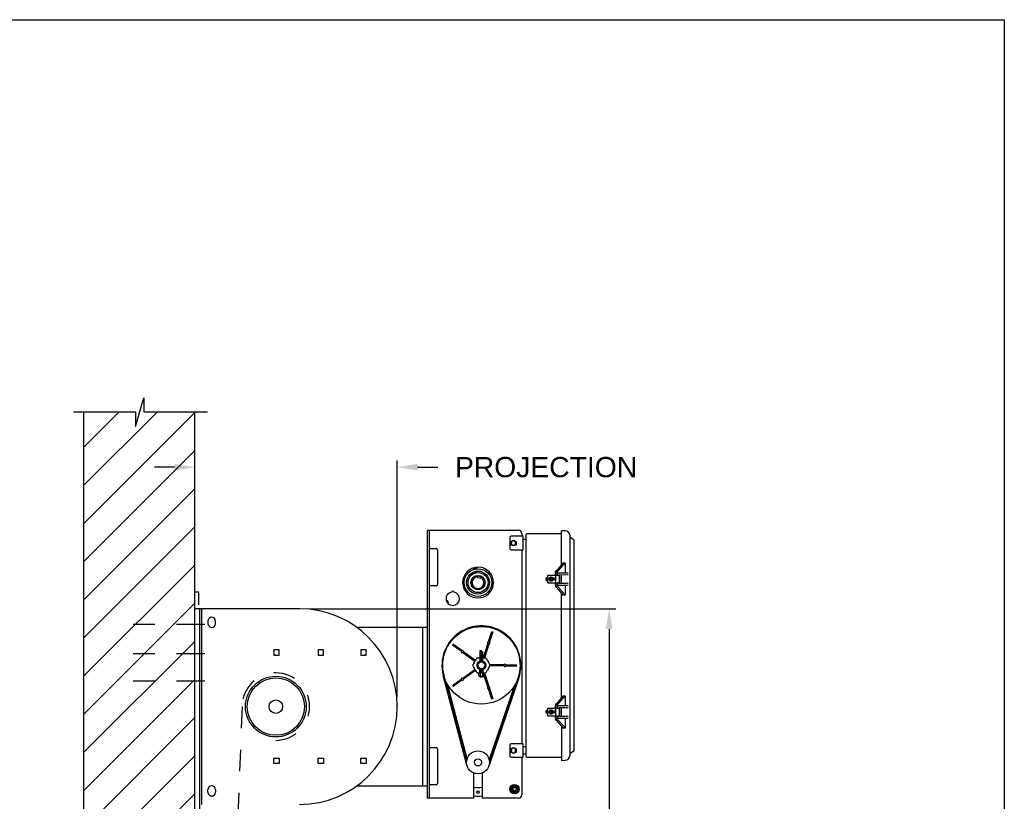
# Model space of a CAD drawing. Header units: inches. Extents: x 169.6 to 213.7, y 214.8 to 267.4.
# Tile 31 of 43: x 209.2 to 213.7, y 223.9 to 227.5. Entities that reach past the tile are written whole.
import ezdxf

# ---------------------------------------------------------------- set-up
doc = ezdxf.new("R2010")
doc.units = ezdxf.units.IN
doc.header["$LTSCALE"] = 0.25
doc.header["$MEASUREMENT"] = 0
doc.linetypes.add('CENTER2', pattern=[1.125, 0.75, -0.125, 0.125, -0.125])
doc.linetypes.add('HIDDEN', pattern=[0.375, 0.25, -0.125])
doc.layers.add('ANNOTATIONS', color=1, linetype='Continuous')
doc.layers.add('RMZ RH F.O.H.', color=7, linetype='Continuous')
doc.styles.add('ARIAL', font='arial.ttf', dxfattribs={"height": 0.09375})
doc.dimstyles.new('STANDARD$0', dxfattribs={"dimtxt": 0.09375, "dimasz": 0.09375, "dimexe": 0.03125, "dimexo": 0.046875, "dimgap": 0.09, "dimtad": 0, "dimtih": 1, "dimtoh": 1, "dimdec": 4, "dimzin": 0, "dimdsep": 46, "dimtxsty": 'ARIAL', "dimcen": 0.09, "dimadec": 0, "dimazin": 0, "dimtfac": 1, "dimtdec": 4, "dimtofl": 0, "dimtmove": 0, "dimatfit": 1, "dimfxl": 1, "dimtolj": 1, "dimtzin": 0, "dimarcsym": 0})

# ---------------------------------------------------------------- blocks, each defined once
blk = doc.blocks.new('*D39')
at = {"layer": 'ANNOTATIONS', "color": 0, "lineweight": -2, "transparency": 16777216}
for p, q in [((209.9729, 224.6952), (209.9729, 225.4513)), ((210.9104, 224.3579), (210.9104, 225.4513)), ((209.8792, 225.4201), (209.7854, 225.4201)), ((211.0042, 225.4201), (211.0979, 225.4201))]:
    blk.add_line(p, q, dxfattribs=at)
at = {"layer": 'ANNOTATIONS', "color": 0, "transparency": 16777216}
for points in [[(209.8792, 225.4357), (209.8792, 225.4045), (209.9729, 225.4201)], [(211.0042, 225.4357), (211.0042, 225.4045), (210.9104, 225.4201)]]:
    blk.add_solid(points, dxfattribs=at)
at = {"layer": 'defpoints', "color": 0, "transparency": 16777216}
for p in [(210.9104, 225.4201), (209.9729, 224.6483), (210.9104, 224.311)]:
    blk.add_point(p, dxfattribs=at)
at = {"layer": 'ANNOTATIONS', "color": 0, "transparency": 16777216, "insert": (211.5996, 225.4201), "char_height": 0.09375, "attachment_point": 5, "style": 'ARIAL'}
blk.add_mtext('\\A1;PROJECTION', dxfattribs=at)
blk = doc.blocks.new('*D41')
at = {"layer": 'ANNOTATIONS', "color": 0, "lineweight": -2, "transparency": 16777216}
for p, q in [((210.5042, 224.7641), (211.923, 224.7641)), ((211.8918, 224.6704), (211.8918, 222.6891)), ((211.8918, 220.2729), (211.8918, 222.2542)), ((210.9261, 220.1792), (211.923, 220.1792))]:
    blk.add_line(p, q, dxfattribs=at)
at = {"layer": 'ANNOTATIONS', "color": 0, "transparency": 16777216}
for points in [[(211.8761, 224.6704), (211.9074, 224.6704), (211.8918, 224.7641)], [(211.8761, 220.2729), (211.9074, 220.2729), (211.8918, 220.1792)]]:
    blk.add_solid(points, dxfattribs=at)
at = {"layer": 'defpoints', "color": 0, "transparency": 16777216}
for p in [(210.4573, 224.7641), (210.8792, 220.1792), (211.8918, 220.1792)]:
    blk.add_point(p, dxfattribs=at)
at = {"layer": 'ANNOTATIONS', "color": 0, "transparency": 16777216, "insert": (211.8918, 222.4716), "char_height": 0.09375, "attachment_point": 5, "style": 'ARIAL'}
blk.add_mtext('\\A1;TOTAL \\PHEIGHT', dxfattribs=at)

msp = doc.modelspace()

# ---------------------------------------------------------------- hatches: boundary and pattern name
at = {"layer": 'RMZ RH F.O.H.', "linetype": 'Continuous'}
h = msp.add_hatch(dxfattribs=at)
h.set_pattern_fill('ANSI31', color=256, style=0)
h.set_pattern_definition([(45, (5.81535, -38.94108), (-0.088388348, 0.088388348), [])])
h.paths.add_polyline_path([(209.97294, 224.94294), (209.97294, 225.67753), (209.73645, 225.67753), (209.73645, 225.74219), (209.69803, 225.60883), (209.69803, 225.67753), (209.45731, 225.67753), (209.45731, 225.12723)])
h.paths.add_polyline_path([(209.45731, 225.12723), (209.45731, 223.67581), (209.97294, 223.67581), (209.97294, 224.92918), (209.97294, 224.94294)])

# ---------------------------------------------------------------- linework, layer by layer
at = {"layer": 'defpoints'}
msp.add_lwpolyline([(213.72204, 214.75854), (194.25216, 214.75854), (194.25216, 227.49365), (213.72204, 227.49365)], close=True, dxfattribs=at)
at = {"layer": 'RMZ RH F.O.H.', "linetype": 'Continuous'}
for p, q in [((209.69803, 225.60883), (209.73645, 225.74219)), ((209.73645, 225.74219), (209.73645, 225.67753)), ((209.41093, 225.67753), (209.69803, 225.67753)), ((209.45731, 225.67753), (209.45731, 220.17918)), ((209.69803, 225.67753), (209.69803, 225.60883)), ((209.73645, 225.67753), (210.03164, 225.67753)), ((209.97294, 220.17918), (209.97294, 225.67753)), ((211.05013, 223.88672), (211.05013, 225.1289)), ((211.05013, 225.1289), (211.472, 225.1289)), ((211.0576, 225.1289), (211.0576, 223.88672)), ((211.48763, 225.11328), (211.48763, 225.10015)), ((211.67137, 225.1114), (211.51152, 225.1114)), ((211.67137, 224.96887), (211.67137, 225.126)), ((211.6874, 225.12572), (211.67137, 225.126)), ((211.43169, 225.0939), (211.43169, 225.0439)), ((211.49419, 225.10015), (211.43794, 225.10015)), ((211.44703, 225.07873), (211.43996, 225.07619)), ((211.49419, 225.03765), (211.49419, 225.10015)), ((211.49419, 225.08647), (211.50591, 225.08647)), ((211.50591, 225.10579), (211.50591, 224.08235)), ((211.71043, 224.08585), (211.71043, 225.10229)), ((211.72871, 225.08352), (211.71043, 225.09407)), ((211.72871, 225.08352), (211.72871, 224.10462)), ((211.0576, 225.04297), (211.09075, 225.04297)), ((211.097, 225.03672), (211.097, 224.87734)), ((211.43794, 225.03765), (211.49419, 225.03765)), ((211.44656, 225.05781), (211.45363, 225.06035)), ((211.48763, 225.03765), (211.48763, 224.13922)), ((211.67815, 224.97688), (211.64429, 224.93688)), ((211.64846, 224.93053), (211.6877, 224.97688)), ((211.67815, 224.97688), (211.68809, 224.97688)), ((211.68809, 224.97688), (211.68809, 224.93001)), ((211.25878, 224.9244), (211.25704, 224.92882)), ((211.2744, 224.93634), (211.25739, 224.92964)), ((211.26986, 224.94805), (211.26847, 224.9552)), ((211.27338, 224.95615), (211.27477, 224.949)), ((211.27521, 224.93599), (211.27695, 224.93156)), ((211.6439, 224.91985), (211.6439, 224.92987)), ((211.64658, 224.93959), (211.64391, 224.93783)), ((211.64391, 224.92987), (211.64391, 224.93783)), ((211.64846, 224.93053), (211.64846, 224.93001)), ((211.70247, 224.93001), (211.64846, 224.93001)), ((211.64952, 224.93001), (211.64952, 224.91985)), ((211.6539, 224.91985), (211.6539, 224.93001)), ((211.26429, 224.90961), (211.2654, 224.91046)), ((211.2708, 224.91393), (211.27531, 224.9157)), ((211.28303, 224.91696), (211.28144, 224.90937)), ((211.28144, 224.90937), (211.29679, 224.90615)), ((211.2815, 224.90936), (211.2831, 224.91699)), ((211.29679, 224.90615), (211.29838, 224.91374)), ((211.29839, 224.91377), (211.29838, 224.91375)), ((211.30834, 224.90598), (211.31005, 224.90377)), ((211.31266, 224.89947), (211.31443, 224.89497)), ((211.31406, 224.89592), (211.31518, 224.89173)), ((211.32313, 224.91149), (211.32755, 224.91324)), ((211.33507, 224.89588), (211.32837, 224.91289)), ((211.33472, 224.89507), (211.33029, 224.89332)), ((211.60065, 224.8972), (211.60065, 224.90657)), ((211.60254, 224.90657), (211.60254, 224.8972)), ((211.60254, 224.90657), (211.6064, 224.90657)), ((211.6064, 224.8972), (211.60254, 224.8972)), ((211.60827, 224.91985), (211.66077, 224.91985)), ((211.60827, 224.90845), (211.60827, 224.91985)), ((211.60827, 224.88392), (211.60827, 224.89532)), ((211.60827, 224.88392), (211.66077, 224.88392)), ((211.61517, 224.9035), (211.61508, 224.89749)), ((211.61512, 224.9005), (211.63043, 224.90027)), ((211.61548, 224.9035), (211.61517, 224.9035)), ((211.61548, 224.9035), (211.63079, 224.90326)), ((211.63043, 224.90027), (211.63075, 224.90026)), ((211.6307, 224.89725), (211.63079, 224.90326)), ((211.63765, 224.90508), (211.6389, 224.90597)), ((211.63765, 224.89868), (211.6389, 224.8978)), ((211.64265, 224.91985), (211.64265, 224.88392)), ((211.6439, 224.8739), (211.6439, 224.88392)), ((211.64952, 224.88392), (211.64952, 224.87376)), ((211.6539, 224.87376), (211.6539, 224.88392)), ((211.70247, 224.92108), (211.66002, 224.92071)), ((211.66002, 224.88306), (211.70247, 224.88269)), ((211.66077, 224.91985), (211.66077, 224.88392)), ((211.66214, 224.9136), (211.66214, 224.89017)), ((211.67137, 224.88296), (211.67137, 224.92081)), ((209.97286, 224.84224), (209.98908, 224.84224)), ((209.98908, 224.84224), (209.98908, 224.78247)), ((211.09075, 224.87109), (211.0576, 224.87109)), ((211.25527, 224.87472), (211.2544, 224.87737)), ((211.6439, 224.8739), (211.6439, 224.86594)), ((211.64655, 224.86424), (211.6439, 224.86594)), ((211.64427, 224.86686), (211.64431, 224.86693)), ((211.64427, 224.86686), (211.64431, 224.86686)), ((211.64658, 224.86428), (211.64431, 224.86693)), ((211.64431, 224.86693), (211.64431, 224.86686)), ((211.64431, 224.86686), (211.64658, 224.86424)), ((211.64655, 224.86424), (211.67911, 224.82694)), ((211.64655, 224.86424), (211.64658, 224.86424)), ((211.64658, 224.86424), (211.64658, 224.86428)), ((211.6484, 224.8732), (211.6484, 224.87376)), ((211.6484, 224.87376), (211.70247, 224.87376)), ((211.68882, 224.82688), (211.6484, 224.8732)), ((211.67137, 224.35324), (211.67137, 224.83581)), ((211.68882, 224.82688), (211.68882, 224.87376)), ((211.67911, 224.82694), (211.67314, 224.82694)), ((211.67314, 224.82694), (211.67319, 224.82688)), ((211.67314, 224.82688), (211.67314, 224.82694)), ((211.68882, 224.82688), (211.67314, 224.82688)), ((210.00419, 224.76412), (209.97294, 224.76412)), ((209.9936, 224.76412), (209.9936, 220.17918)), ((211.33298, 224.61206), (211.34816, 224.65878)), ((211.33358, 224.61134), (211.34917, 224.65932)), ((211.33717, 224.61024), (211.35271, 224.65807)), ((211.35315, 224.65716), (211.33797, 224.61044)), ((211.34917, 224.65932), (211.34924, 224.65958)), ((211.15135, 224.61084), (211.15048, 224.60963)), ((211.20692, 224.56792), (211.16611, 224.59758)), ((211.20604, 224.56758), (211.16631, 224.59645)), ((211.20908, 224.57099), (211.16839, 224.60056)), ((211.16939, 224.6007), (211.20913, 224.57182)), ((211.26449, 224.52511), (211.21415, 224.56168)), ((211.2142, 224.56252), (211.26531, 224.52538)), ((211.21636, 224.56559), (211.26755, 224.5284)), ((211.21724, 224.56593), (211.26758, 224.52936)), ((211.29463, 224.52117), (211.29463, 224.57106)), ((211.29463, 224.57106), (211.30013, 224.57106)), ((211.30013, 224.52197), (211.30013, 224.57106)), ((211.30563, 224.56543), (211.30013, 224.56543)), ((211.30563, 224.56543), (211.30563, 224.52117)), ((211.31065, 224.54336), (211.32988, 224.60253)), ((211.33069, 224.60274), (211.31117, 224.54266)), ((211.33427, 224.60164), (211.31472, 224.54146)), ((211.33488, 224.60091), (211.31565, 224.54173)), ((211.26593, 224.51355), (211.27343, 224.52654)), ((211.26767, 224.52831), (211.26755, 224.5284)), ((211.29263, 224.53762), (211.29463, 224.53762)), ((211.30563, 224.53762), (211.30763, 224.53762)), ((211.31468, 224.54132), (211.31472, 224.54146)), ((211.32682, 224.52654), (211.33432, 224.51355)), ((211.21415, 224.44325), (211.26449, 224.47982)), ((211.21421, 224.4423), (211.2654, 224.47949)), ((211.21647, 224.4393), (211.26757, 224.47644)), ((211.26758, 224.47557), (211.21724, 224.439)), ((211.26552, 224.47958), (211.2654, 224.47949)), ((211.27343, 224.47839), (211.26593, 224.49138)), ((211.29263, 224.46812), (211.29263, 224.48026)), ((211.29463, 224.47168), (211.29463, 224.48376)), ((211.30013, 224.47168), (211.30013, 224.48297)), ((211.30563, 224.48376), (211.30563, 224.47168)), ((211.30763, 224.46812), (211.30763, 224.48026)), ((211.33432, 224.49138), (211.32682, 224.47839)), ((211.34158, 224.50064), (211.34173, 224.50064)), ((211.405, 224.50064), (211.34173, 224.50064)), ((211.40494, 224.50439), (211.34177, 224.50439)), ((211.34227, 224.50509), (211.40449, 224.50509)), ((211.40449, 224.49984), (211.34227, 224.49984)), ((211.41401, 224.5043), (211.46446, 224.5043)), ((211.41407, 224.50054), (211.46436, 224.50054)), ((211.41451, 224.50509), (211.46363, 224.50509)), ((211.46363, 224.49984), (211.41451, 224.49984)), ((211.23313, 224.0392), (211.12335, 224.45589)), ((211.23142, 224.05488), (211.12561, 224.45649)), ((211.20682, 224.43705), (211.16613, 224.40749)), ((211.16631, 224.40848), (211.20604, 224.43736)), ((211.20907, 224.43405), (211.16826, 224.40439)), ((211.20913, 224.43311), (211.16939, 224.40424)), ((211.2925, 224.46784), (211.29291, 224.46821)), ((211.29911, 224.46731), (211.30114, 224.46731)), ((211.30734, 224.46821), (211.30775, 224.46783)), ((211.33079, 224.40216), (211.31177, 224.4607)), ((211.32988, 224.4024), (211.31189, 224.45776)), ((211.33434, 224.40338), (211.31482, 224.46346)), ((211.31565, 224.4632), (211.33488, 224.40402)), ((211.47325, 224.44373), (211.33481, 224.03567)), ((211.47103, 224.44449), (211.3376, 224.05119)), ((211.23397, 224.06913), (211.14275, 224.41536)), ((211.34816, 224.34615), (211.33298, 224.39287)), ((211.33351, 224.39351), (211.34905, 224.34567)), ((211.45108, 224.40464), (211.33605, 224.06559)), ((211.33706, 224.39473), (211.35265, 224.34674)), ((211.33797, 224.39449), (211.35315, 224.34777)), ((211.67815, 224.36126), (211.64429, 224.32126)), ((211.64846, 224.31491), (211.6877, 224.36126)), ((211.67815, 224.36126), (211.68809, 224.36126)), ((211.68809, 224.36126), (211.68809, 224.31438)), ((211.60065, 224.28157), (211.60065, 224.29095)), ((211.60254, 224.29095), (211.60254, 224.28157)), ((211.60254, 224.29095), (211.6064, 224.29095)), ((211.60827, 224.30423), (211.66077, 224.30423)), ((211.60827, 224.29282), (211.60827, 224.30423)), ((211.61941, 224.27949), (211.62371, 224.29418)), ((211.62659, 224.29334), (211.62083, 224.29502)), ((211.6222, 224.27834), (211.62659, 224.29334)), ((211.63765, 224.28946), (211.6389, 224.29034)), ((211.64265, 224.30423), (211.64265, 224.26829)), ((211.6439, 224.32223), (211.64655, 224.32396)), ((211.6439, 224.32223), (211.6439, 224.31425)), ((211.6439, 224.30423), (211.6439, 224.31425)), ((211.64655, 224.32396), (211.64658, 224.32396)), ((211.64846, 224.31491), (211.64846, 224.31438)), ((211.70247, 224.31438), (211.64846, 224.31438)), ((211.64952, 224.31438), (211.64952, 224.30423)), ((211.6539, 224.30423), (211.6539, 224.31438)), ((211.70247, 224.30545), (211.66002, 224.30508)), ((211.66077, 224.30423), (211.66077, 224.26829)), ((211.66214, 224.29798), (211.66214, 224.27454)), ((211.67137, 224.26734), (211.67137, 224.30518)), ((211.6064, 224.28157), (211.60254, 224.28157)), ((211.60827, 224.26829), (211.60827, 224.2797)), ((211.60827, 224.26829), (211.66077, 224.26829)), ((211.61643, 224.28003), (211.6222, 224.27834)), ((211.61941, 224.27949), (211.61932, 224.27918)), ((211.63765, 224.28306), (211.6389, 224.28217)), ((211.6439, 224.25827), (211.6439, 224.26829)), ((211.6439, 224.25827), (211.6439, 224.25032)), ((211.64655, 224.24862), (211.6439, 224.25032)), ((211.64427, 224.25124), (211.64431, 224.25131)), ((211.64427, 224.25124), (211.64431, 224.25124)), ((211.64658, 224.24866), (211.64431, 224.25131)), ((211.64431, 224.25131), (211.64431, 224.25124)), ((211.64431, 224.25124), (211.64658, 224.24862)), ((211.64655, 224.24862), (211.67911, 224.21132)), ((211.64655, 224.24862), (211.64658, 224.24862)), ((211.64658, 224.24862), (211.64658, 224.24866)), ((211.6484, 224.25757), (211.6484, 224.25813)), ((211.6484, 224.25813), (211.70247, 224.25813)), ((211.68882, 224.21126), (211.6484, 224.25757)), ((211.64952, 224.26829), (211.64952, 224.25813)), ((211.6539, 224.25813), (211.6539, 224.26829)), ((211.66002, 224.26744), (211.70247, 224.26707)), ((211.68882, 224.21126), (211.68882, 224.25813)), ((211.67137, 224.22019), (211.67137, 224.06214)), ((211.67911, 224.21132), (211.67314, 224.21132)), ((211.67314, 224.21132), (211.67319, 224.21126)), ((211.67314, 224.21126), (211.67314, 224.21132)), ((211.68882, 224.21126), (211.67314, 224.21126)), ((211.0576, 224.12109), (211.09075, 224.12109)), ((211.097, 224.11484), (211.097, 223.95547)), ((211.43169, 224.13297), (211.43169, 224.08297)), ((211.49419, 224.13922), (211.43794, 224.13922)), ((211.44863, 224.11791), (211.44124, 224.11654)), ((211.49419, 224.07672), (211.49419, 224.13922)), ((211.49419, 224.12553), (211.50591, 224.12553)), ((211.43794, 224.07672), (211.49419, 224.07672)), ((211.4448, 224.09734), (211.45219, 224.0987)), ((211.48763, 224.07672), (211.48763, 223.90234)), ((211.50591, 224.0904), (211.49419, 224.0904)), ((211.51152, 224.07674), (211.67137, 224.07674)), ((211.67137, 224.06214), (211.6874, 224.06242)), ((211.72871, 224.10462), (211.71043, 224.09407)), ((211.26497, 223.88672), (211.26497, 224.00333)), ((211.30403, 224.00333), (211.30403, 223.88672)), ((211.09075, 223.94922), (211.0576, 223.94922)), ((211.26497, 223.88672), (211.05013, 223.88672)), ((211.472, 223.88672), (211.30403, 223.88672))]:
    msp.add_line(p, q, dxfattribs=at)
at = {"layer": 'RMZ RH F.O.H.'}
for p, q in [((210.00419, 224.76412), (210.00419, 223.85787)), ((210.45731, 224.76412), (210.00419, 224.76412)), ((210.0335, 224.7075), (210.0335, 224.69575)), ((210.06863, 224.69575), (210.06863, 224.7075)), ((211.05013, 224.67818), (210.72282, 224.67818)), ((211.027, 224.67818), (211.027, 223.94381)), ((210.36325, 224.57487), (210.33788, 224.57487)), ((210.33788, 224.57487), (210.33788, 224.5495)), ((210.36325, 224.5495), (210.36325, 224.57487)), ((210.56875, 224.57487), (210.54338, 224.57487)), ((210.54338, 224.57487), (210.54338, 224.5495)), ((210.56875, 224.5495), (210.56875, 224.57487)), ((210.76688, 224.57487), (210.7415, 224.57487)), ((210.7415, 224.57487), (210.7415, 224.5495)), ((210.76688, 224.5495), (210.76688, 224.57487)), ((210.33788, 224.5495), (210.36325, 224.5495)), ((210.54338, 224.5495), (210.56875, 224.5495)), ((210.7415, 224.5495), (210.76688, 224.5495)), ((210.33788, 224.04712), (210.33788, 224.0725)), ((210.33788, 224.0725), (210.36325, 224.0725)), ((210.36325, 224.0725), (210.36325, 224.04712)), ((210.54338, 224.04712), (210.54338, 224.0725)), ((210.54338, 224.0725), (210.56875, 224.0725)), ((210.56875, 224.0725), (210.56875, 224.04712)), ((210.7415, 224.04712), (210.7415, 224.0725)), ((210.7415, 224.0725), (210.76688, 224.0725)), ((210.76688, 224.0725), (210.76688, 224.04712)), ((210.36325, 224.04712), (210.33788, 224.04712)), ((210.56875, 224.04712), (210.54338, 224.04712)), ((210.76688, 224.04712), (210.7415, 224.04712)), ((210.0335, 223.9145), (210.0335, 223.92625)), ((210.06863, 223.92625), (210.06863, 223.9145)), ((210.72282, 223.94381), (211.05013, 223.94381))]:
    msp.add_line(p, q, dxfattribs=at)
at = {"layer": 'RMZ RH F.O.H.', "linetype": 'CENTER2', "ltscale": 0.7}
for p, q in [((210.01852, 224.69102), (209.61227, 224.69102)), ((210.01852, 224.55543), (209.61227, 224.55543)), ((210.01852, 224.42926), (209.61227, 224.42926))]:
    msp.add_line(p, q, dxfattribs=at)
at = {"layer": 'RMZ RH F.O.H.', "linetype": 'HIDDEN'}
msp.add_line((210.19169, 224.311), (210.14481, 223.08292), dxfattribs=at)
at = {"layer": 'RMZ RH F.O.H.', "linetype": 'Continuous', "flags": 128}
for points in [[(211.26984, 224.94817), (211.27337, 224.94889), (211.27474, 224.94912)], [(211.14728, 224.78705), (211.14729, 224.7871), (211.14761, 224.79041)], [(211.15309, 224.61212), (211.15106, 224.60935), (211.14981, 224.60758)]]:
    msp.add_lwpolyline(points, dxfattribs=at)
at = {"layer": 'RMZ RH F.O.H.', "linetype": 'Continuous'}
for centre, radius in [((211.44856, 225.0689), 0.01294), ((211.2845, 224.88577), 0.06398), ((211.2845, 224.88577), 0.05313), ((211.2845, 224.88577), 0.04641), ((211.26549, 224.95087), 0.00146), ((211.27776, 224.95325), 0.00146), ((211.2845, 224.88577), 0.03326), ((211.2845, 224.88577), 0.03131), ((211.62296, 224.90188), 0.01025), ((211.30013, 224.50247), 0.17988), ((211.30013, 224.50247), 0.0195), ((211.30013, 224.50247), 0.01575), ((210.34794, 224.311), 0.14062), ((210.34794, 224.311), 0.13281), ((210.34794, 224.311), 0.03125), ((211.62296, 224.28626), 0.01025), ((211.2845, 224.05274), 0.05313), ((211.44856, 224.10797), 0.01294), ((211.2845, 224.05274), 0.01664), ((211.45364, 223.92898), 0.02147), ((211.45364, 223.92898), 0.01554), ((211.45364, 223.92898), 0.00977), ((211.45364, 223.92898), 0.00789), ((211.2845, 223.91455), 0.00586)]:
    msp.add_circle(centre, radius, dxfattribs=at)
for centre, radius, start, end in [((211.472, 225.11328), 0.01562, 0, 90), ((211.51152, 225.10579), 0.00561, 90, 180), ((211.68699, 225.10229), 0.02344, 360, 89), ((211.43794, 225.0939), 0.00625, 90, 180), ((211.09075, 225.03672), 0.00625, 0, 90), ((211.43794, 225.0439), 0.00625, 180, 270), ((211.2845, 224.88577), 0.07125, 103.00305, 98.98147), ((211.25762, 224.92905), 0.000625, 111.51136, 201.51136), ((211.27463, 224.93576), 0.000625, 21.51136, 111.51136), ((211.2845, 224.88577), 0.03125, 114.07392, 10.99226), ((211.2845, 224.88577), 0.03122, 92.70991, 63.60677), ((211.2845, 224.88577), 0.02747, 94.75017, 61.56651), ((211.2845, 224.88577), 0.03125, 24.07392, 108.9488), ((211.32778, 224.91266), 0.000625, 21.51136, 111.51136), ((211.33449, 224.89565), 0.000625, 291.51136, 21.51136), ((211.60252, 224.90657), 0.00188, 0, 180), ((211.60252, 224.8972), 0.00188, 180, 0), ((211.6064, 224.90845), 0.00188, 270, 0), ((211.6064, 224.89532), 0.00188, 0, 90), ((211.62296, 224.90188), 0.00765, 190.43514, 347.80799), ((211.62296, 224.90188), 0.00765, 10.43514, 167.80799), ((211.65299, 224.91395), 0.00915, 357.83947, 31.80216), ((211.65322, 224.88976), 0.00893, 327.76269, 2.59568), ((211.09075, 224.87734), 0.00625, 270, 0), ((211.16731, 224.81103), 0.03125, 101.90494, 78.09506), ((211.16731, 224.83941), 0.00681, 18.86589, 161.13411), ((211.13647, 224.79373), 0.0097, 15.00338, 85.15834), ((211.13543, 224.78991), 0.01219, 2.3343, 80.63059), ((211.30013, 224.50247), 0.18281, 341.26027, 194.76005), ((211.30013, 224.50247), 0.18047, 341.26027, 194.76005), ((211.15569, 224.60679), 0.00594, 104.99246, 183.33021), ((211.33393, 224.60649), 0.00566, 99.65894, 224.34106), ((211.33393, 224.60649), 0.00486, 94.11258, 251.40423), ((211.33393, 224.60649), 0.00486, 274.11258, 71.40423), ((211.33393, 224.60649), 0.00566, 279.65894, 44.34106), ((211.21164, 224.56675), 0.00566, 171.65894, 296.34106), ((211.21164, 224.56675), 0.00486, 166.11258, 323.40423), ((211.21164, 224.56675), 0.00486, 346.11258, 143.40423), ((211.30013, 224.50247), 0.03711, 133.39943, 166.80889), ((211.30013, 224.50247), 0.03789, 136.56445, 151.43555), ((211.30013, 224.50247), 0.02051, 111.45326, 128.54674), ((211.30013, 224.50247), 0.02051, 51.45326, 68.54674), ((211.30013, 224.50247), 0.03711, 192.53425, 227.38407), ((211.30013, 224.50247), 0.03789, 208.56445, 223.43555), ((211.30013, 224.50247), 0.02051, 171.45326, 188.54674), ((211.30013, 224.50247), 0.02051, 231.45326, 248.54674), ((211.29026, 224.47168), 0.00988, 307.42284, 0), ((211.31001, 224.47168), 0.00988, 180, 232.57716), ((211.31, 224.47168), 0.00988, 181.84927, 232.57716), ((211.30013, 224.50247), 0.02051, 291.45326, 308.54674), ((211.30013, 224.50247), 0.02051, 351.45326, 8.54674), ((211.4095, 224.50247), 0.00566, 207.65894, 332.34106), ((211.4095, 224.50247), 0.00486, 22.11258, 179.40423), ((211.4095, 224.50247), 0.00486, 202.11258, 359.40423), ((211.21164, 224.43818), 0.00486, 58.11258, 215.40423), ((211.21164, 224.43818), 0.00486, 238.11258, 35.40423), ((211.21164, 224.43818), 0.00566, 243.65894, 8.34106), ((211.30013, 224.45878), 0.00637, 127.42282, 52.57718), ((211.30012, 224.45878), 0.00638, 270.00002, 52.57717), ((211.33393, 224.39844), 0.00566, 135.65894, 260.34106), ((211.33393, 224.39844), 0.00486, 130.11258, 287.40423), ((211.33393, 224.39844), 0.00486, 310.11258, 107.40423), ((211.33393, 224.39844), 0.00566, 315.65894, 80.34106), ((211.60252, 224.29095), 0.00188, 0, 180), ((211.6064, 224.29282), 0.00188, 270, 0), ((211.62296, 224.28626), 0.00765, 84.99035, 242.36319), ((211.62296, 224.28626), 0.00765, 264.99035, 62.36319), ((211.65299, 224.29832), 0.00915, 357.83947, 31.80216), ((211.60252, 224.28157), 0.00188, 180, 0), ((211.6064, 224.2797), 0.00188, 0, 90), ((211.65322, 224.27414), 0.00893, 327.76269, 2.59568), ((211.09075, 224.11484), 0.00625, 0, 90), ((211.43794, 224.13297), 0.00625, 90, 180), ((211.43794, 224.08297), 0.00625, 180, 270), ((211.51152, 224.08235), 0.00561, 180, 270), ((211.68699, 224.08585), 0.02344, 271, 360), ((211.09075, 223.95547), 0.00625, 270, 0), ((211.2845, 224.05274), 0.11719, 260.40593, 279.59407), ((211.2845, 224.05274), 0.15625, 262.81924, 277.18076), ((211.472, 223.90234), 0.01563, 270, 0)]:
    msp.add_arc(centre, radius, start, end, dxfattribs=at)
at = {"layer": 'RMZ RH F.O.H.'}
for centre, radius, start, end in [((210.45731, 224.311), 0.45312, 270, 90), ((210.05106, 224.7075), 0.01756, 0, 180), ((210.05106, 224.69575), 0.01756, 180, 0), ((210.05106, 223.92625), 0.01756, 0, 180), ((210.05106, 223.9145), 0.01756, 180, 0)]:
    msp.add_arc(centre, radius, start, end, dxfattribs=at)
at = {"layer": 'RMZ RH F.O.H.', "linetype": 'HIDDEN'}
msp.add_arc((210.34794, 224.311), 0.15625, 270, 180, dxfattribs=at)
at = {"layer": 'RMZ RH F.O.H.', "linetype": 'Continuous', "extrusion": (0, 0, -1)}
for centre, major_axis, ratio, start_param, end_param in [((211.65171, 224.94318), (-0.00744, -0.00627), 0.3785144, 6.2721755, 6.540346), ((211.65171, 224.94), (-0.00031, 0.0105), 0.7438299, 3.6089426, 4.4319763), ((211.6389, 224.90332), (-0.00346, -0.00346), 0.4142136, 1.9634954, 3.5342917), ((211.6389, 224.90045), (-0.00346, 0.00346), 0.4142136, 2.7488936, 4.3196899), ((211.65171, 224.86073), (-0.00747, 0.0061), 0.3769877, 6.031716, 6.2939862), ((211.65171, 224.86387), (0.00031, 0.01038), 0.7517717, 4.9820403, 5.805074), ((211.64217, 224.28626), (-0.0064, 0), 0.7071068, 5.4977871, 7.0685835), ((211.6389, 224.28769), (-0.00346, -0.00346), 0.4142136, 1.9634954, 3.5342917), ((211.65171, 224.32755), (-0.00744, -0.00627), 0.3785144, 6.2721755, 6.5441379), ((211.65171, 224.32438), (-0.00031, 0.0105), 0.7438299, 3.6089426, 4.4319763), ((211.6389, 224.28483), (-0.00346, 0.00346), 0.4142136, 2.7488936, 4.3196899), ((211.65171, 224.2451), (-0.00747, 0.0061), 0.3769877, 6.031716, 6.2939862), ((211.65171, 224.24825), (0.00031, 0.01038), 0.7517717, 4.9820403, 5.805074)]:
    msp.add_ellipse(centre, major_axis=major_axis, ratio=ratio, start_param=start_param, end_param=end_param, dxfattribs=at)
at = {"layer": 'RMZ RH F.O.H.', "linetype": 'Continuous', "extrusion": (-1.36873e-27, -3.67896e-14, -1)}
msp.add_ellipse((211.64217, 224.90188), major_axis=(-0.0064, 0), ratio=0.7071068, start_param=5.4977871, end_param=7.0685835, dxfattribs=at)
at = {"layer": 'RMZ RH F.O.H.', "linetype": 'Continuous'}
for points, knots in [([(211.43996, 225.07619), (211.4396, 225.07421), (211.43893, 225.07051), (211.43826, 225.06681), (211.43795, 225.06509)], [0, 0, 0, 0, 0.5324448, 1, 1, 1, 1]), ([(211.43795, 225.06509), (211.43948, 225.06379), (211.44236, 225.06136), (211.44522, 225.05894), (211.44656, 225.05781)], [0, 0, 0, 0, 0.5324448, 1, 1, 1, 1]), ([(211.45057, 225.08), (211.45012, 225.07984), (211.44896, 225.07942), (211.44776, 225.07899), (211.44703, 225.07873)], [0, 0, 0, 0, 0.3850634, 1, 1, 1, 1]), ([(211.45918, 225.07272), (211.45765, 225.07401), (211.45477, 225.07644), (211.45191, 225.07887), (211.45057, 225.08)], [0, 0, 0, 0, 0.5324448, 1, 1, 1, 1]), ([(211.45717, 225.06162), (211.45753, 225.06359), (211.4582, 225.0673), (211.45887, 225.07099), (211.45918, 225.07272)], [0, 0, 0, 0, 0.5324448, 1, 1, 1, 1]), ([(211.45363, 225.06035), (211.45437, 225.06061), (211.45556, 225.06104), (211.45673, 225.06146), (211.45717, 225.06162)], [0, 0, 0, 0, 0.61493659, 1, 1, 1, 1]), ([(211.61508, 224.89749), (211.61649, 224.89665), (211.61909, 224.8951), (211.62165, 224.89356), (211.62282, 224.89286)], [0, 0, 0, 0, 0.5461136, 1, 1, 1, 1]), ([(211.61522, 224.90651), (211.61521, 224.90613), (211.61519, 224.90515), (211.61518, 224.90413), (211.61517, 224.9035)], [0, 0, 0, 0, 0.39076547, 1, 1, 1, 1]), ([(211.6231, 224.9109), (211.62166, 224.9101), (211.61902, 224.90863), (211.6164, 224.90717), (211.61522, 224.90651)], [0, 0, 0, 0, 0.5461136, 1, 1, 1, 1]), ([(211.62282, 224.89286), (211.62426, 224.89367), (211.6269, 224.89514), (211.62951, 224.89659), (211.6307, 224.89725)], [0, 0, 0, 0, 0.5461136, 1, 1, 1, 1]), ([(211.63084, 224.90627), (211.62942, 224.90712), (211.62683, 224.90867), (211.62426, 224.91021), (211.6231, 224.9109)], [0, 0, 0, 0, 0.54611361, 1, 1, 1, 1]), ([(211.63079, 224.90326), (211.6308, 224.90389), (211.63082, 224.90491), (211.63083, 224.90589), (211.63084, 224.90627)], [0, 0, 0, 0, 0.6092345, 1, 1, 1, 1]), ([(211.65687, 224.91962), (211.65687, 224.91963), (211.65706, 224.91972), (211.6576, 224.91998), (211.65862, 224.92048), (211.6595, 224.92062), (211.66002, 224.92071)], [0, 0, 0, 0, 0.0063809, 0.1846526, 0.5247914, 1, 1, 1, 1]), ([(211.66002, 224.88306), (211.65947, 224.88315), (211.65856, 224.8833), (211.6577, 224.88374), (211.65736, 224.88392)], [0, 0, 0, 0, 0.6008921, 1, 1, 1, 1]), ([(211.33298, 224.61206), (211.33308, 224.61195), (211.33328, 224.61171), (211.33348, 224.61146), (211.33358, 224.61134)], [0, 0, 0, 0, 0.4956062, 1, 1, 1, 1]), ([(211.33548, 224.61109), (211.33567, 224.61102), (211.33605, 224.61088), (211.33654, 224.61061), (211.33692, 224.61038), (211.33712, 224.61025), (211.33715, 224.61024), (211.33717, 224.61024)], [0, 0, 0, 0, 0.21473756, 0.42919396, 0.65088621, 0.87692223, 1, 1, 1, 1]), ([(211.33717, 224.61024), (211.33732, 224.61028), (211.33759, 224.61035), (211.33785, 224.61041), (211.33797, 224.61044)], [0, 0, 0, 0, 0.5547193, 1, 1, 1, 1]), ([(211.20604, 224.56758), (211.20619, 224.56763), (211.20647, 224.56775), (211.20677, 224.56786), (211.20692, 224.56792)], [0, 0, 0, 0, 0.4956062, 1, 1, 1, 1]), ([(211.20774, 224.56965), (211.20787, 224.56981), (211.20812, 224.57013), (211.20853, 224.57052), (211.20887, 224.5708), (211.20905, 224.57095), (211.20907, 224.57098), (211.20908, 224.57099)], [0, 0, 0, 0, 0.21473756, 0.42919396, 0.65088621, 0.87692223, 1, 1, 1, 1]), ([(211.20908, 224.57099), (211.20909, 224.57115), (211.2091, 224.57143), (211.20912, 224.5717), (211.20913, 224.57182)], [0, 0, 0, 0, 0.5547193, 1, 1, 1, 1]), ([(211.2142, 224.56252), (211.2142, 224.56236), (211.21418, 224.56208), (211.21416, 224.56181), (211.21415, 224.56168)], [0, 0, 0, 0, 0.55471934, 1, 1, 1, 1]), ([(211.21554, 224.56386), (211.21542, 224.5637), (211.21516, 224.56337), (211.21476, 224.56299), (211.21442, 224.56271), (211.21423, 224.56256), (211.21421, 224.56253), (211.2142, 224.56252)], [0, 0, 0, 0, 0.2147376, 0.429194, 0.6508862, 0.8769222, 1, 1, 1, 1]), ([(211.21724, 224.56593), (211.2171, 224.56587), (211.21681, 224.56576), (211.21651, 224.56564), (211.21636, 224.56559)], [0, 0, 0, 0, 0.4956062, 1, 1, 1, 1]), ([(211.33069, 224.60274), (211.33054, 224.6027), (211.33027, 224.60262), (211.33, 224.60256), (211.32988, 224.60253)], [0, 0, 0, 0, 0.5547193, 1, 1, 1, 1]), ([(211.33238, 224.60188), (211.33218, 224.60195), (211.3318, 224.6021), (211.33131, 224.60236), (211.33093, 224.6026), (211.33073, 224.60273), (211.3307, 224.60274), (211.33069, 224.60274)], [0, 0, 0, 0, 0.2147376, 0.429194, 0.6508862, 0.8769222, 1, 1, 1, 1]), ([(211.33488, 224.60091), (211.33477, 224.60103), (211.33457, 224.60126), (211.33437, 224.60151), (211.33427, 224.60164)], [0, 0, 0, 0, 0.4956062, 1, 1, 1, 1]), ([(211.2654, 224.52532), (211.26561, 224.52515), (211.26589, 224.52492), (211.26634, 224.52441), (211.26682, 224.52366), (211.26719, 224.52243), (211.26713, 224.52138), (211.26692, 224.52076), (211.26685, 224.52059), (211.26685, 224.52058)], [0, 0, 0, 0, 0.1079696, 0.1367515, 0.2822778, 0.5115648, 0.8555658, 0.9969691, 1, 1, 1, 1]), ([(211.27261, 224.52852), (211.27261, 224.52852), (211.27248, 224.5284), (211.27197, 224.52799), (211.27098, 224.52755), (211.26968, 224.5275), (211.26857, 224.52776), (211.26797, 224.52813), (211.26767, 224.52831)], [0, 0, 0, 0, 0.0029255, 0.1146016, 0.4426504, 0.6792055, 0.8391398, 1, 1, 1, 1]), ([(211.27983, 224.53762), (211.2788, 224.53583), (211.27672, 224.53224), (211.27453, 224.52845), (211.27343, 224.52654)], [0, 0, 0, 0, 0.49703761, 1, 1, 1, 1]), ([(211.27983, 224.53762), (211.28155, 224.53762), (211.28569, 224.53762), (211.29006, 224.53762), (211.29263, 224.53762)], [0, 0, 0, 0, 0.4143092, 1, 1, 1, 1]), ([(211.27985, 224.50551), (211.27986, 224.5056), (211.27988, 224.50576), (211.28011, 224.50701), (211.28059, 224.50882), (211.28144, 224.51103), (211.28264, 224.51327), (211.28402, 224.51523), (211.28543, 224.51681), (211.28664, 224.51793), (211.28728, 224.51844), (211.28733, 224.51849), (211.28735, 224.5185)], [0, 0, 0, 0, 0.1023877, 0.2046026, 0.311223, 0.4212028, 0.5266106, 0.6270903, 0.7290535, 0.8367206, 0.9464845, 1, 1, 1, 1]), ([(211.29263, 224.52155), (211.29271, 224.52158), (211.29288, 224.52164), (211.29369, 224.52197), (211.29446, 224.52216), (211.29463, 224.5222)], [0, 0, 0, 0, 0.4371811, 0.8736241, 1, 1, 1, 1]), ([(211.30563, 224.5222), (211.30599, 224.5221), (211.30694, 224.52183), (211.30753, 224.52159), (211.3076, 224.52156), (211.30763, 224.52155)], [0, 0, 0, 0, 0.30045, 0.7707197, 1, 1, 1, 1]), ([(211.31113, 224.54256), (211.31103, 224.5423), (211.3109, 224.54197), (211.31056, 224.54138), (211.30999, 224.54069), (211.30893, 224.53996), (211.30792, 224.53969), (211.30727, 224.5397), (211.30708, 224.53972), (211.30707, 224.53972)], [0, 0, 0, 0, 0.10796959, 0.13675148, 0.28227776, 0.51156481, 0.85556584, 0.99696909, 1, 1, 1, 1]), ([(211.30763, 224.53762), (211.31073, 224.53762), (211.3151, 224.53762), (211.31923, 224.53762), (211.32042, 224.53762)], [0, 0, 0, 0, 0.710457, 1, 1, 1, 1]), ([(211.31291, 224.5185), (211.31292, 224.51849), (211.31297, 224.51845), (211.31352, 224.51801), (211.31464, 224.51699), (211.31609, 224.51541), (211.31754, 224.51339), (211.31873, 224.51119), (211.31958, 224.50907), (211.3201, 224.50722), (211.32036, 224.50581), (211.32039, 224.50561), (211.32041, 224.50551)], [0, 0, 0, 0, 0.0508158, 0.1501997, 0.2532303, 0.3623889, 0.4709993, 0.5735582, 0.6738803, 0.7783536, 0.8879752, 1, 1, 1, 1]), ([(211.31468, 224.54132), (211.31459, 224.54098), (211.31443, 224.54029), (211.31453, 224.53917), (211.31484, 224.5382), (211.31525, 224.53778), (211.31541, 224.53762)], [0, 0, 0, 0, 0.2291701, 0.4570212, 0.7940304, 1, 1, 1, 1]), ([(211.32682, 224.52654), (211.32523, 224.5293), (211.32305, 224.53308), (211.32098, 224.53666), (211.32042, 224.53762)], [0, 0, 0, 0, 0.73037537, 1, 1, 1, 1]), ([(211.26593, 224.51355), (211.26434, 224.51079), (211.26215, 224.50701), (211.26009, 224.50343), (211.25953, 224.50247)], [0, 0, 0, 0, 0.7303754, 1, 1, 1, 1]), ([(211.25953, 224.50247), (211.26056, 224.50068), (211.26264, 224.49708), (211.26483, 224.49329), (211.26593, 224.49138)], [0, 0, 0, 0, 0.4970376, 1, 1, 1, 1]), ([(211.26685, 224.48435), (211.26685, 224.48434), (211.26692, 224.48419), (211.26716, 224.48357), (211.26726, 224.4825), (211.26691, 224.48124), (211.26632, 224.48027), (211.26579, 224.47981), (211.26552, 224.47958)], [0, 0, 0, 0, 0.0029255, 0.1146016, 0.4426504, 0.6792055, 0.8391398, 1, 1, 1, 1]), ([(211.26766, 224.4765), (211.26789, 224.47665), (211.26819, 224.47684), (211.26881, 224.47711), (211.26968, 224.47733), (211.27096, 224.4773), (211.27194, 224.47693), (211.27246, 224.47654), (211.27261, 224.47641), (211.27261, 224.47641)], [0, 0, 0, 0, 0.10796959, 0.13675148, 0.28227776, 0.51156481, 0.85556584, 0.99696909, 1, 1, 1, 1]), ([(211.27343, 224.47839), (211.27503, 224.47563), (211.27721, 224.47185), (211.27927, 224.46827), (211.27983, 224.46731)], [0, 0, 0, 0, 0.7303754, 1, 1, 1, 1]), ([(211.28735, 224.48643), (211.28728, 224.48648), (211.28715, 224.48658), (211.28618, 224.4874), (211.28486, 224.48872), (211.28336, 224.49056), (211.28203, 224.49272), (211.28102, 224.4949), (211.28036, 224.49691), (211.27999, 224.49852), (211.27986, 224.49932), (211.27985, 224.49939), (211.27985, 224.49942)], [0, 0, 0, 0, 0.10238773, 0.20460259, 0.31122301, 0.42120281, 0.52661056, 0.62709029, 0.72905355, 0.83672056, 0.94648451, 1, 1, 1, 1]), ([(211.29263, 224.48338), (211.29263, 224.48252), (211.29263, 224.48148), (211.29263, 224.48044), (211.29263, 224.48026)], [0, 0, 0, 0, 0.8273294, 1, 1, 1, 1]), ([(211.29463, 224.48273), (211.29426, 224.48283), (211.29332, 224.4831), (211.29272, 224.48335), (211.29265, 224.48337), (211.29263, 224.48338)], [0, 0, 0, 0, 0.30045, 0.7707197, 1, 1, 1, 1]), ([(211.29291, 224.46821), (211.29307, 224.46835), (211.29365, 224.46883), (211.29436, 224.46993), (211.29462, 224.47104), (211.29463, 224.47163), (211.29463, 224.47168)], [0, 0, 0, 0, 0.1597366, 0.5638531, 0.9558589, 1, 1, 1, 1]), ([(211.30763, 224.48338), (211.30754, 224.48335), (211.30737, 224.48329), (211.30656, 224.48296), (211.3058, 224.48277), (211.30563, 224.48273)], [0, 0, 0, 0, 0.4371811, 0.8736241, 1, 1, 1, 1]), ([(211.30563, 224.47168), (211.30564, 224.47147), (211.30567, 224.47072), (211.30611, 224.46949), (211.30684, 224.4686), (211.3073, 224.46825), (211.30734, 224.46821)], [0, 0, 0, 0, 0.1597366, 0.5638523, 0.9558587, 1, 1, 1, 1]), ([(211.30763, 224.48026), (211.30763, 224.48044), (211.30763, 224.48148), (211.30763, 224.48252), (211.30763, 224.48338)], [0, 0, 0, 0, 0.17267056, 1, 1, 1, 1]), ([(211.32041, 224.49942), (211.3204, 224.4994), (211.32039, 224.49934), (211.32028, 224.49864), (211.31996, 224.49716), (211.31932, 224.49512), (211.3183, 224.49285), (211.31699, 224.49072), (211.31557, 224.48892), (211.31423, 224.48755), (211.31314, 224.48661), (211.31298, 224.48649), (211.31291, 224.48643)], [0, 0, 0, 0, 0.0508158, 0.1501997, 0.2532303, 0.3623889, 0.4709993, 0.5735582, 0.6738803, 0.7783536, 0.8879752, 1, 1, 1, 1]), ([(211.32042, 224.46731), (211.32146, 224.4691), (211.32353, 224.47269), (211.32572, 224.47648), (211.32682, 224.47839)], [0, 0, 0, 0, 0.4970376, 1, 1, 1, 1]), ([(211.34072, 224.50247), (211.33969, 224.50425), (211.33762, 224.50785), (211.33542, 224.51164), (211.33432, 224.51355)], [0, 0, 0, 0, 0.4970376, 1, 1, 1, 1]), ([(211.33432, 224.49138), (211.33592, 224.49414), (211.3381, 224.49793), (211.34017, 224.5015), (211.34072, 224.50247)], [0, 0, 0, 0, 0.73037537, 1, 1, 1, 1]), ([(211.34166, 224.50439), (211.34138, 224.5044), (211.34102, 224.50442), (211.34036, 224.50457), (211.33967, 224.50483), (211.33927, 224.50516), (211.33907, 224.50533)], [0, 0, 0, 0, 0.2485396, 0.3147939, 0.6497868, 1, 1, 1, 1]), ([(211.34158, 224.50064), (211.34123, 224.50061), (211.34053, 224.50055), (211.33969, 224.50022), (211.33932, 224.49991), (211.33918, 224.49979)], [0, 0, 0, 0, 0.37223413, 0.74232587, 1, 1, 1, 1]), ([(211.40494, 224.50439), (211.40485, 224.50452), (211.4047, 224.50475), (211.40455, 224.50499), (211.40449, 224.50509)], [0, 0, 0, 0, 0.5547193, 1, 1, 1, 1]), ([(211.40449, 224.49984), (211.40457, 224.49997), (211.40473, 224.50024), (211.40491, 224.5005), (211.405, 224.50064)], [0, 0, 0, 0, 0.4956062, 1, 1, 1, 1]), ([(211.40464, 224.50252), (211.40465, 224.50272), (211.40467, 224.50313), (211.40477, 224.50368), (211.40488, 224.50411), (211.40494, 224.50434), (211.40494, 224.50438), (211.40494, 224.50439)], [0, 0, 0, 0, 0.21473756, 0.42919396, 0.65088621, 0.87692223, 1, 1, 1, 1]), ([(211.41451, 224.50509), (211.41443, 224.50496), (211.41427, 224.50469), (211.41409, 224.50443), (211.41401, 224.5043)], [0, 0, 0, 0, 0.4956062, 1, 1, 1, 1]), ([(211.41436, 224.50241), (211.41435, 224.50221), (211.41434, 224.5018), (211.41424, 224.50125), (211.41413, 224.50082), (211.41406, 224.50059), (211.41407, 224.50056), (211.41407, 224.50054)], [0, 0, 0, 0, 0.21473756, 0.42919396, 0.65088621, 0.87692223, 1, 1, 1, 1]), ([(211.41407, 224.50054), (211.41415, 224.50041), (211.41431, 224.50018), (211.41445, 224.49994), (211.41451, 224.49984)], [0, 0, 0, 0, 0.5547193, 1, 1, 1, 1]), ([(211.20682, 224.43705), (211.20667, 224.4371), (211.20641, 224.4372), (211.20616, 224.43731), (211.20604, 224.43736)], [0, 0, 0, 0, 0.55471934, 1, 1, 1, 1]), ([(211.20768, 224.43536), (211.20757, 224.43553), (211.20734, 224.43587), (211.2071, 224.43638), (211.20693, 224.43679), (211.20685, 224.43701), (211.20683, 224.43704), (211.20682, 224.43705)], [0, 0, 0, 0, 0.2147376, 0.429194, 0.6508862, 0.8769222, 1, 1, 1, 1]), ([(211.20913, 224.43311), (211.20912, 224.43326), (211.20909, 224.43357), (211.20908, 224.43389), (211.20907, 224.43405)], [0, 0, 0, 0, 0.4956062, 1, 1, 1, 1]), ([(211.21415, 224.44325), (211.21416, 224.44309), (211.21419, 224.44278), (211.2142, 224.44246), (211.21421, 224.4423)], [0, 0, 0, 0, 0.4956062, 1, 1, 1, 1]), ([(211.2156, 224.44099), (211.21572, 224.44082), (211.21594, 224.44048), (211.21619, 224.43998), (211.21635, 224.43956), (211.21643, 224.43934), (211.21646, 224.43931), (211.21647, 224.4393)], [0, 0, 0, 0, 0.2147376, 0.429194, 0.6508862, 0.8769222, 1, 1, 1, 1]), ([(211.21647, 224.4393), (211.21661, 224.43925), (211.21687, 224.43915), (211.21713, 224.43904), (211.21724, 224.439)], [0, 0, 0, 0, 0.5547193, 1, 1, 1, 1]), ([(211.27983, 224.46731), (211.28155, 224.46731), (211.28569, 224.46731), (211.29006, 224.46731), (211.29263, 224.46731)], [0, 0, 0, 0, 0.4143092, 1, 1, 1, 1]), ([(211.30832, 224.46731), (211.30853, 224.46713), (211.30949, 224.46628), (211.31076, 224.46431), (211.31184, 224.46145), (211.31213, 224.45839), (211.31164, 224.45536), (211.31039, 224.45255), (211.30848, 224.45015), (211.30601, 224.44831), (211.30317, 224.44716), (211.30012, 224.44677), (211.29707, 224.44717), (211.29423, 224.44832), (211.29177, 224.45016), (211.28985, 224.45257), (211.28861, 224.45538), (211.28813, 224.45841), (211.28842, 224.46147), (211.28951, 224.46433), (211.29078, 224.46629), (211.29173, 224.46713), (211.29193, 224.46731)], [0, 0, 0, 0, 0.0144242, 0.068329, 0.1223076, 0.1762866, 0.2302657, 0.2842447, 0.3382237, 0.3922028, 0.4461818, 0.5001608, 0.5541398, 0.6081189, 0.6620979, 0.7160769, 0.7700559, 0.824035, 0.878014, 0.9319931, 0.9859721, 1, 1, 1, 1]), ([(211.29263, 224.46812), (211.29263, 224.46797), (211.29263, 224.4677), (211.29263, 224.46743), (211.29263, 224.46731)], [0, 0, 0, 0, 0.5574942, 1, 1, 1, 1]), ([(211.30763, 224.46731), (211.30763, 224.46743), (211.30763, 224.4677), (211.30763, 224.46797), (211.30763, 224.46812)], [0, 0, 0, 0, 0.4425058, 1, 1, 1, 1]), ([(211.30763, 224.46731), (211.31073, 224.46731), (211.3151, 224.46731), (211.31923, 224.46731), (211.32042, 224.46731)], [0, 0, 0, 0, 0.710457, 1, 1, 1, 1]), ([(211.31479, 224.46356), (211.31472, 224.46383), (211.31463, 224.46417), (211.31457, 224.46485), (211.31462, 224.46573), (211.31492, 224.4667), (211.3153, 224.46713), (211.31547, 224.46731)], [0, 0, 0, 0, 0.1579523, 0.2000582, 0.4129534, 0.748385, 1, 1, 1, 1]), ([(211.32988, 224.4024), (211.33003, 224.40236), (211.33033, 224.40229), (211.33064, 224.4022), (211.33079, 224.40216)], [0, 0, 0, 0, 0.4956062, 1, 1, 1, 1]), ([(211.33247, 224.40308), (211.33267, 224.40314), (211.33307, 224.40325), (211.33362, 224.40332), (211.33406, 224.40335), (211.3343, 224.40336), (211.33433, 224.40338), (211.33434, 224.40338)], [0, 0, 0, 0, 0.2147376, 0.429194, 0.6508862, 0.8769222, 1, 1, 1, 1]), ([(211.33351, 224.39351), (211.33341, 224.39339), (211.33323, 224.39317), (211.33306, 224.39296), (211.33298, 224.39287)], [0, 0, 0, 0, 0.5547193, 1, 1, 1, 1]), ([(211.33538, 224.39381), (211.33518, 224.39375), (211.33479, 224.39364), (211.33423, 224.39357), (211.33379, 224.39354), (211.33355, 224.39353), (211.33352, 224.39351), (211.33351, 224.39351)], [0, 0, 0, 0, 0.2147376, 0.429194, 0.6508862, 0.8769222, 1, 1, 1, 1]), ([(211.33434, 224.40338), (211.33444, 224.4035), (211.33462, 224.40372), (211.3348, 224.40393), (211.33488, 224.40402)], [0, 0, 0, 0, 0.5547193, 1, 1, 1, 1]), ([(211.33797, 224.39449), (211.33782, 224.39453), (211.33752, 224.3946), (211.33721, 224.39468), (211.33706, 224.39473)], [0, 0, 0, 0, 0.4956062, 1, 1, 1, 1]), ([(211.62083, 224.29502), (211.61963, 224.29389), (211.61745, 224.2918), (211.61528, 224.28973), (211.6143, 224.28879)], [0, 0, 0, 0, 0.5461136, 1, 1, 1, 1]), ([(211.6143, 224.28879), (211.61469, 224.28719), (211.61541, 224.28426), (211.61611, 224.28135), (211.61643, 224.28003)], [0, 0, 0, 0, 0.54611361, 1, 1, 1, 1]), ([(211.62948, 224.29249), (211.62911, 224.2926), (211.62817, 224.29287), (211.62719, 224.29316), (211.62659, 224.29334)], [0, 0, 0, 0, 0.3907655, 1, 1, 1, 1]), ([(211.63162, 224.28372), (211.63123, 224.28533), (211.63051, 224.28826), (211.6298, 224.29117), (211.62948, 224.29249)], [0, 0, 0, 0, 0.5461136, 1, 1, 1, 1]), ([(211.65687, 224.304), (211.65687, 224.304), (211.65706, 224.3041), (211.6576, 224.30436), (211.65862, 224.30486), (211.6595, 224.305), (211.66002, 224.30508)], [0, 0, 0, 0, 0.0063809, 0.1846526, 0.5247914, 1, 1, 1, 1]), ([(211.6222, 224.27834), (211.6228, 224.27817), (211.62378, 224.27788), (211.62472, 224.2776), (211.62509, 224.27749)], [0, 0, 0, 0, 0.6092345, 1, 1, 1, 1]), ([(211.62509, 224.27749), (211.62628, 224.27863), (211.62847, 224.28072), (211.63063, 224.28279), (211.63162, 224.28372)], [0, 0, 0, 0, 0.5461136, 1, 1, 1, 1]), ([(211.66002, 224.26744), (211.65947, 224.26753), (211.65856, 224.26768), (211.6577, 224.26812), (211.65736, 224.26829)], [0, 0, 0, 0, 0.6008343, 1, 1, 1, 1]), ([(211.44124, 224.11654), (211.44057, 224.11465), (211.43932, 224.1111), (211.43806, 224.10757), (211.43748, 224.10591)], [0, 0, 0, 0, 0.5324448, 1, 1, 1, 1]), ([(211.43748, 224.10591), (211.43878, 224.10439), (211.44122, 224.10152), (211.44366, 224.09867), (211.4448, 224.09734)], [0, 0, 0, 0, 0.5324448, 1, 1, 1, 1]), ([(211.45233, 224.11859), (211.45186, 224.11851), (211.45065, 224.11828), (211.4494, 224.11805), (211.44863, 224.11791)], [0, 0, 0, 0, 0.3850634, 1, 1, 1, 1]), ([(211.45965, 224.11002), (211.45835, 224.11154), (211.4559, 224.11441), (211.45347, 224.11726), (211.45233, 224.11859)], [0, 0, 0, 0, 0.5324448, 1, 1, 1, 1]), ([(211.45589, 224.09939), (211.45656, 224.10128), (211.45781, 224.10483), (211.45907, 224.10836), (211.45965, 224.11002)], [0, 0, 0, 0, 0.5324448, 1, 1, 1, 1]), ([(211.45219, 224.0987), (211.45295, 224.09885), (211.4542, 224.09908), (211.45542, 224.0993), (211.45589, 224.09939)], [0, 0, 0, 0, 0.6149366, 1, 1, 1, 1]), ([(211.4447, 223.94465), (211.4437, 223.94293), (211.44166, 223.93944), (211.43856, 223.93413), (211.43656, 223.93072), (211.4356, 223.92908)], [0, 0, 0, 0, 0.334962, 0.6798342, 1, 1, 1, 1]), ([(211.4356, 223.92908), (211.43633, 223.9278), (211.43796, 223.92494), (211.4406, 223.92031), (211.44286, 223.91635), (211.44416, 223.91406), (211.44454, 223.9134)], [0, 0, 0, 0, 0.2477854, 0.5551299, 0.871947, 1, 1, 1, 1]), ([(211.46275, 223.94456), (211.46075, 223.94457), (211.45671, 223.94459), (211.45056, 223.94462), (211.44661, 223.94464), (211.4447, 223.94465)], [0, 0, 0, 0, 0.334962, 0.6798342, 1, 1, 1, 1]), ([(211.46258, 223.91331), (211.46359, 223.91503), (211.46563, 223.91852), (211.46873, 223.92383), (211.47072, 223.92724), (211.47168, 223.92889)], [0, 0, 0, 0, 0.334962, 0.6798342, 1, 1, 1, 1]), ([(211.47168, 223.92889), (211.47131, 223.92954), (211.47003, 223.93178), (211.46777, 223.93574), (211.46513, 223.94037), (211.46347, 223.94328), (211.46275, 223.94456)], [0, 0, 0, 0, 0.12805353, 0.43565475, 0.75221359, 1, 1, 1, 1]), ([(211.44454, 223.9134), (211.44653, 223.91339), (211.45058, 223.91337), (211.45672, 223.91334), (211.46068, 223.91332), (211.46258, 223.91331)], [0, 0, 0, 0, 0.334962, 0.6798342, 1, 1, 1, 1])]:
    msp.add_open_spline(points, degree=3, knots=knots, dxfattribs=at)

# ---------------------------------------------------------------- dimensions: what is measured, and where the dimension line sits
at = {"layer": 'ANNOTATIONS'}
dim = msp.add_linear_dim(base=(210.91044, 225.42008), p1=(209.97294, 224.64831), p2=(210.91044, 224.311), text='PROJECTION', dimstyle='STANDARD$0', dxfattribs=at)
dim.commit()
dim.dimension.update_dxf_attribs({"geometry": '*D39', "text_midpoint": (211.59955, 225.42008), "dimtype": 160})
dim = msp.add_linear_dim(base=(211.89176, 220.17918), p1=(210.45731, 224.76412), p2=(210.87919, 220.17918), angle=90, text='TOTAL \\PHEIGHT', dimstyle='STANDARD$0', dxfattribs=at)
dim.commit()
dim.dimension.update_dxf_attribs({"geometry": '*D41', "text_midpoint": (211.89176, 222.47165)})

doc.saveas('drawing.dxf')
